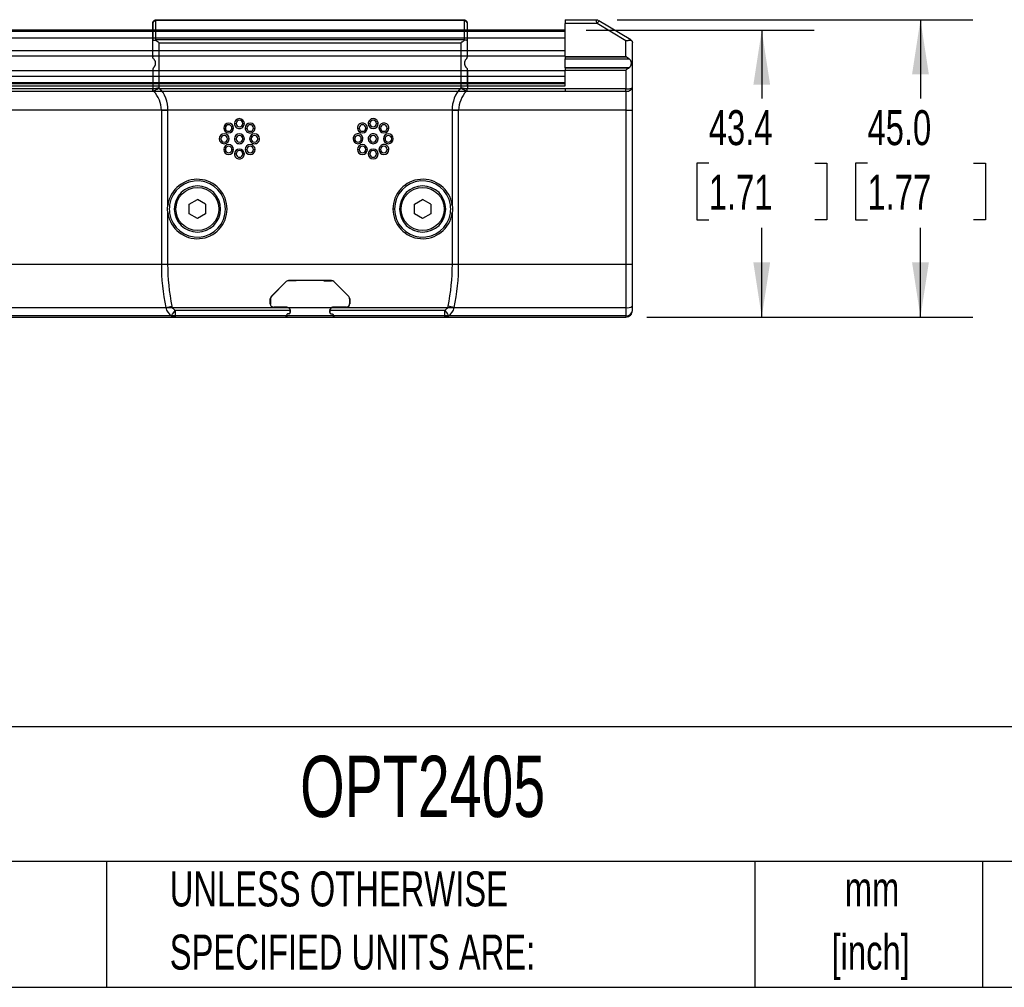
# Model space of a CAD drawing. Header units: millimetres. Extents: x 32 to 1365, y 32 to 1048.
# Tile 5 of 7: x 793 to 1091, y 32 to 325. Entities that reach past the tile are written whole.
import ezdxf

# ---------------------------------------------------------------- set-up
doc = ezdxf.new("R2010")
doc.units = ezdxf.units.MM
doc.header["$LTSCALE"] = 5
doc.layers.add('DIMENSIONS', color=140, linetype='Continuous', lineweight=25)
doc.layers.add('TEXT', color=140, linetype='Continuous', lineweight=25)
doc.styles.add('SLDTEXTSTYLE0', font='TXT', dxfattribs={"width": 0.7})
doc.dimstyles.new('SLDDIMSTYLE1', dxfattribs={"dimtxt": 10.790039, "dimasz": 16.51, "dimexe": 0, "dimexo": 0.0625, "dimgap": 2.69751, "dimtad": 0, "dimtih": 1, "dimtoh": 1, "dimlfac": 0.5, "dimrnd": 1e-09, "dimzin": 4, "dimdsep": 46, "dimtxsty": 'SLDTEXTSTYLE0', "dimsah": 1, "dimcen": 0.09, "dimadec": 0, "dimazin": 1, "dimtfac": 1, "dimtofl": 0, "dimtmove": 0, "dimatfit": 3, "dimfxl": 0, "dimfrac": 2, "dimtolj": 1, "dimtzin": 12, "dimarcsym": 0})
doc.dimstyles.new('SLDDIMSTYLE3', dxfattribs={"dimtxt": 10.790039, "dimasz": 16.51, "dimexe": 0, "dimexo": 0.0625, "dimgap": 2.69751, "dimtad": 0, "dimtih": 1, "dimtoh": 1, "dimlfac": 0.5, "dimrnd": 1e-09, "dimzin": 12, "dimdsep": 46, "dimtxsty": 'SLDTEXTSTYLE0', "dimsah": 1, "dimcen": 0.09, "dimadec": 0, "dimazin": 3, "dimtfac": 1, "dimtofl": 0, "dimtmove": 0, "dimatfit": 3, "dimfxl": 0, "dimfrac": 2, "dimtolj": 1, "dimtzin": 12, "dimarcsym": 0})

# ---------------------------------------------------------------- blocks, each defined once
blk = doc.blocks.new('SW_NOTE_0_1')
at = {"layer": 'TEXT', "color": 0, "char_height": 10.583, "attachment_point": 2, "style": 'SLDTEXTSTYLE0'}
for s, insert in [('mm', (14.22, 13.64)), ('[inch]', (13.8, -5.47))]:
    blk.add_mtext(s, dxfattribs=dict(at, insert=insert))
blk = doc.blocks.new('SW_NOTE_0_2')
at = {"layer": 'TEXT', "color": 0, "char_height": 10.5833, "attachment_point": 1, "style": 'SLDTEXTSTYLE0'}
for s, insert in [('UNLESS OTHERWISE', (0, 13.64)), ('SPECIFIED UNITS ARE:', (0, -5.47))]:
    blk.add_mtext(s, dxfattribs=dict(at, insert=insert))
blk = doc.blocks.new('_D_5')
at = {"layer": 'DIMENSIONS'}
for p, q in [((964.15, 321.43), (1033.14, 321.43)), ((1017.26, 321.43), (1017.26, 300.76)), ((1001.23, 281.19), (997.61, 281.19)), ((997.61, 281.19), (997.61, 264.05)), ((1033.3, 281.19), (1036.92, 281.19)), ((1036.92, 281.19), (1036.92, 264.05)), ((997.61, 264.05), (1001.23, 264.05)), ((1036.92, 264.05), (1033.3, 264.05)), ((1017.26, 234.63), (1017.26, 261.63)), ((982.45, 234.63), (1033.14, 234.63))]:
    blk.add_line(p, q, dxfattribs=at)
for points in [[(1017.26, 321.43), (1014.72, 304.92), (1019.8, 304.92)], [(1017.26, 234.63), (1019.8, 251.14), (1014.72, 251.14)]]:
    blk.add_solid(points, dxfattribs=at)
at = {"layer": 'DIMENSIONS', "char_height": 10.583, "attachment_point": 1, "style": 'SLDTEXTSTYLE0'}
for s, insert in [('43.4', (1001.23, 297.25)), ('1.71', (1001.23, 277.69))]:
    blk.add_mtext(s, dxfattribs=dict(at, insert=insert))
blk = doc.blocks.new('_D_6')
at = {"layer": 'DIMENSIONS'}
for p, q in [((973.46, 324.63), (1081.18, 324.63)), ((1065.31, 324.63), (1065.31, 300.76)), ((1049.28, 281.19), (1045.65, 281.19)), ((1045.65, 281.19), (1045.65, 264.05)), ((1081.34, 281.19), (1084.96, 281.19)), ((1084.96, 281.19), (1084.96, 264.05)), ((1045.65, 264.05), (1049.28, 264.05)), ((1084.96, 264.05), (1081.34, 264.05)), ((1065.31, 234.63), (1065.31, 261.63)), ((982.45, 234.63), (1081.18, 234.63))]:
    blk.add_line(p, q, dxfattribs=at)
for points in [[(1065.31, 324.63), (1062.77, 308.12), (1067.85, 308.12)], [(1065.31, 234.63), (1067.85, 251.14), (1062.77, 251.14)]]:
    blk.add_solid(points, dxfattribs=at)
at = {"layer": 'DIMENSIONS', "char_height": 10.583, "attachment_point": 1, "style": 'SLDTEXTSTYLE0'}
for s, insert in [('45.0', (1049.28, 297.25)), ('1.77', (1049.28, 277.69))]:
    blk.add_mtext(s, dxfattribs=dict(at, insert=insert))

msp = doc.modelspace()

# ---------------------------------------------------------------- linework, layer by layer
for p, q in [((832.878, 318.239), (832.878, 323.432)), ((832.878, 323.432), (832.878, 318.239)), ((833.878, 318.497), (833.878, 324.289)), ((834.078, 324.631), (926.938, 324.631)), ((834.078, 324.489), (926.938, 324.489)), ((927.138, 324.289), (927.138, 318.497)), ((928.138, 318.239), (928.138, 323.432)), ((957.798, 324.631), (957.798, 323.432)), ((957.798, 324.631), (967.11, 324.631)), ((957.798, 313.471), (957.798, 323.432)), ((967.443, 323.432), (957.798, 323.432)), ((976.098, 318.239), (967.443, 323.432)), ((967.958, 324.289), (967.92, 324.227)), ((977.612, 318.497), (967.958, 324.289)), ((957.798, 321.431), (457.798, 321.431)), ((457.798, 321.231), (957.798, 321.231)), ((957.798, 321.031), (457.798, 321.031)), ((957.798, 319.031), (457.798, 319.031)), ((832.878, 313.471), (832.878, 318.239)), ((927.138, 318.497), (833.878, 318.497)), ((834.878, 304.052), (834.878, 317.639)), ((834.878, 317.639), (926.138, 317.639)), ((926.138, 317.639), (926.138, 304.052)), ((928.138, 313.471), (928.138, 318.239)), ((976.098, 313.471), (976.098, 318.239)), ((978.098, 304.052), (978.098, 317.639)), ((457.798, 315.336), (957.798, 315.336)), ((457.798, 313.686), (957.798, 313.686)), ((832.884, 313.365), (832.882, 313.389)), ((832.886, 313.346), (832.884, 313.365)), ((957.798, 313.471), (976.098, 313.471)), ((957.798, 313.436), (976.148, 313.436)), ((957.798, 313.436), (957.798, 313.389)), ((957.798, 313.389), (976.215, 313.389)), ((957.798, 313.389), (957.798, 313.365)), ((957.798, 313.365), (976.249, 313.365)), ((957.798, 313.365), (957.798, 313.346)), ((976.275, 313.346), (957.798, 313.346)), ((976.249, 313.365), (976.215, 313.389)), ((976.275, 313.346), (976.249, 313.365)), ((833.077, 309.99), (833.091, 310.009)), ((833.091, 310.009), (833.122, 310.046)), ((927.925, 312.854), (927.895, 312.817)), ((927.94, 312.873), (927.925, 312.854)), ((927.954, 312.892), (927.94, 312.873)), ((957.798, 312.791), (977.095, 312.791)), ((957.798, 310.072), (957.798, 312.791)), ((977.095, 310.072), (957.798, 310.072)), ((957.798, 310.046), (977.054, 310.046)), ((957.798, 310.046), (957.798, 310.009)), ((976.996, 310.009), (957.798, 310.009)), ((957.798, 310.009), (957.798, 309.99)), ((976.967, 309.99), (976.996, 310.009)), ((976.996, 310.009), (977.054, 310.046)), ((957.798, 309.177), (457.798, 309.177)), ((457.798, 307.527), (957.798, 307.527)), ((832.878, 309.392), (832.878, 303.657)), ((832.878, 309.392), (832.878, 304.631)), ((833.066, 309.975), (833.077, 309.99)), ((928.13, 309.517), (928.133, 309.498)), ((928.133, 309.498), (928.135, 309.474)), ((928.138, 309.392), (928.138, 303.657)), ((928.138, 304.631), (928.138, 309.392)), ((976.967, 309.99), (957.798, 309.99)), ((957.798, 309.99), (957.798, 309.975)), ((976.944, 309.975), (957.798, 309.975)), ((957.798, 304.631), (957.798, 309.392)), ((957.798, 309.392), (976.098, 309.392)), ((976.098, 309.392), (976.098, 303.657)), ((976.944, 309.975), (976.967, 309.99)), ((457.798, 305.631), (957.798, 305.631)), ((957.798, 305.231), (457.798, 305.231)), ((457.798, 304.631), (957.798, 304.631)), ((957.798, 303.655), (457.798, 303.655)), ((457.798, 302.954), (957.798, 302.954)), ((976.098, 303.657), (957.798, 303.655)), ((957.798, 302.954), (976.098, 302.952)), ((976.098, 302.952), (976.098, 297.231)), ((976.098, 297.231), (415.798, 297.231)), ((835.508, 297.231), (837.508, 297.231)), ((835.508, 297.231), (835.508, 250.631)), ((837.508, 268.669), (837.508, 297.231)), ((923.508, 297.231), (923.508, 268.669)), ((923.508, 297.231), (925.508, 297.231)), ((925.508, 250.631), (925.508, 297.231)), ((976.098, 297.231), (978.098, 297.231)), ((976.098, 297.231), (976.098, 250.631)), ((978.098, 268.669), (978.098, 297.231)), ((857.628, 293.191), (858.128, 293.191)), ((860.128, 293.191), (860.628, 293.191)), ((898.128, 293.191), (898.628, 293.191)), ((900.628, 293.191), (901.128, 293.191)), ((854.376, 291.844), (854.876, 291.844)), ((856.876, 291.844), (857.376, 291.844)), ((860.881, 291.844), (861.381, 291.844)), ((863.381, 291.844), (863.881, 291.844)), ((894.876, 291.844), (895.376, 291.844)), ((897.376, 291.844), (897.876, 291.844)), ((901.381, 291.844), (901.881, 291.844)), ((903.881, 291.844), (904.381, 291.844)), ((853.028, 288.591), (853.528, 288.591)), ((855.528, 288.591), (856.028, 288.591)), ((857.628, 288.591), (858.128, 288.591)), ((860.128, 288.591), (860.628, 288.591)), ((862.228, 288.591), (862.728, 288.591)), ((864.728, 288.591), (865.228, 288.591)), ((893.528, 288.591), (894.028, 288.591)), ((896.028, 288.591), (896.528, 288.591)), ((898.128, 288.591), (898.628, 288.591)), ((900.628, 288.591), (901.128, 288.591)), ((902.728, 288.591), (903.228, 288.591)), ((905.228, 288.591), (905.728, 288.591)), ((854.376, 285.339), (854.876, 285.339)), ((856.876, 285.339), (857.376, 285.339)), ((857.628, 283.991), (858.128, 283.991)), ((860.128, 283.991), (860.628, 283.991)), ((860.881, 285.339), (861.381, 285.339)), ((863.381, 285.339), (863.881, 285.339)), ((894.876, 285.339), (895.376, 285.339)), ((897.376, 285.339), (897.876, 285.339)), ((898.128, 283.991), (898.628, 283.991)), ((900.628, 283.991), (901.128, 283.991)), ((901.381, 285.339), (901.881, 285.339)), ((903.881, 285.339), (904.381, 285.339)), ((837.508, 268.669), (838.003, 268.595)), ((843.914, 268.771), (846.408, 270.211)), ((843.914, 265.891), (843.914, 268.771)), ((848.902, 268.771), (846.408, 270.211)), ((848.902, 268.771), (848.902, 265.891)), ((912.114, 268.771), (914.608, 270.211)), ((912.114, 265.891), (912.114, 268.771)), ((917.102, 268.771), (914.608, 270.211)), ((917.102, 268.771), (917.102, 265.891)), ((923.014, 268.595), (923.508, 268.669)), ((978.098, 267.331), (978.098, 268.463)), ((838.003, 266.068), (837.508, 265.994)), ((837.508, 250.631), (837.508, 265.994)), ((839.908, 267.331), (839.408, 267.331)), ((846.408, 264.451), (843.914, 265.891)), ((848.902, 265.891), (846.408, 264.451)), ((853.408, 267.331), (852.908, 267.331)), ((906.108, 267.331), (905.608, 267.331)), ((908.108, 267.331), (907.608, 267.331)), ((914.608, 264.451), (912.114, 265.891)), ((917.102, 265.891), (914.608, 264.451)), ((921.608, 267.331), (921.108, 267.331)), ((923.508, 265.994), (923.014, 266.068)), ((923.508, 265.994), (923.508, 250.631)), ((978.098, 266.2), (978.098, 267.331)), ((978.098, 250.631), (978.098, 265.994)), ((415.798, 250.631), (976.098, 250.631)), ((835.508, 250.631), (837.508, 250.631)), ((923.508, 250.631), (925.508, 250.631)), ((976.098, 250.631), (976.098, 237.494)), ((976.098, 250.631), (978.098, 250.631)), ((873.328, 245.36), (868.779, 240.812)), ((868.801, 240.803), (873.337, 245.339)), ((886.982, 245.653), (874.035, 245.653)), ((876.308, 245.631), (874.044, 245.631)), ((876.33, 245.653), (876.308, 245.631)), ((884.686, 245.653), (884.708, 245.631)), ((884.708, 245.631), (886.973, 245.631)), ((887.68, 245.339), (892.215, 240.803)), ((892.237, 240.812), (887.689, 245.36)), ((868.486, 238.61), (868.486, 240.105)), ((868.508, 240.096), (868.508, 238.631)), ((892.508, 240.096), (892.508, 238.631)), ((892.53, 240.105), (892.53, 238.61)), ((415.798, 237.494), (976.098, 237.494)), ((836.85, 237.494), (838.808, 237.898)), ((874.489, 236.631), (839.668, 236.631)), ((839.668, 236.631), (839.668, 234.631)), ((869.486, 237.61), (873.486, 237.61)), ((873.508, 237.631), (869.508, 237.631)), ((873.852, 235.627), (873.908, 235.631)), ((874.108, 235.631), (873.908, 235.631)), ((874.508, 236.631), (874.508, 236.031)), ((886.508, 236.631), (886.508, 236.031)), ((921.348, 236.631), (886.527, 236.631)), ((886.908, 235.631), (887.108, 235.631)), ((891.508, 237.631), (887.508, 237.631)), ((887.53, 237.61), (891.53, 237.61)), ((921.348, 234.631), (921.348, 236.631)), ((924.167, 237.494), (922.208, 237.898)), ((976.098, 237.494), (976.098, 234.961)), ((976.098, 234.961), (415.798, 234.961)), ((415.798, 234.631), (976.098, 234.631)), ((839.668, 234.631), (873.108, 234.631)), ((873.508, 235.231), (873.508, 235.031)), ((887.508, 235.231), (887.508, 235.031)), ((887.908, 234.631), (921.348, 234.631)), ((976.098, 234.961), (976.098, 234.631))]:
    msp.add_line(p, q)
for centre, radius, start, end in [((827.349, 297.231), 8.159, 360, 44.5196), ((933.667, 297.231), 8.159, 135.4804, 180), ((855.876, 291.844), 1, 0, 180), ((859.128, 293.191), 1, 0, 180), ((859.128, 293.191), 1, 180, 0), ((862.381, 291.844), 1, 0, 180), ((896.376, 291.844), 1, 0, 180), ((899.628, 293.191), 1, 0, 180), ((899.628, 293.191), 1, 180, 0), ((902.881, 291.844), 1, 0, 180), ((854.528, 288.591), 1, 0, 180), ((855.876, 291.844), 1, 180, 0), ((859.128, 288.591), 1, 0, 180), ((862.381, 291.844), 1, 180, 0), ((863.728, 288.591), 1, 0, 180), ((895.028, 288.591), 1, 0, 180), ((896.376, 291.844), 1, 180, 0), ((899.628, 288.591), 1, 0, 180), ((902.881, 291.844), 1, 180, 0), ((904.228, 288.591), 1, 0, 180), ((854.528, 288.591), 1, 180, 0), ((855.876, 285.339), 1, 0, 180), ((859.128, 288.591), 1, 180, 0), ((862.381, 285.339), 1, 0, 180), ((863.728, 288.591), 1, 180, 0), ((895.028, 288.591), 1, 180, 0), ((896.376, 285.339), 1, 0, 180), ((899.628, 288.591), 1, 180, 0), ((902.881, 285.339), 1, 0, 180), ((904.228, 288.591), 1, 180, 0), ((855.876, 285.339), 1, 180, 0), ((859.128, 283.991), 1, 0, 180), ((859.128, 283.991), 1, 180, 0), ((862.381, 285.339), 1, 180, 0), ((896.376, 285.339), 1, 180, 0), ((899.628, 283.991), 1, 0, 180), ((899.628, 283.991), 1, 180, 0), ((902.881, 285.339), 1, 180, 0), ((846.408, 267.331), 8.5, 188.54908, 171.45092), ((846.408, 267.331), 7, 0, 180), ((914.608, 267.331), 8.5, 8.54908, 180), ((914.608, 267.331), 7, 0, 180), ((846.408, 267.331), 7, 180, 0), ((914.608, 267.331), 8.5, 180, 351.45092), ((914.608, 267.331), 7, 180, 0), ((900.508, 250.631), 65, 180, 191.66069), ((860.508, 250.631), 65, 348.33931, 0), ((874.035, 244.653), 1, 89.99994, 135.00006), ((874.044, 244.631), 1, 90, 135), ((886.973, 244.631), 1, 45, 90), ((886.982, 244.653), 1, 44.99994, 90.00006), ((869.486, 240.105), 1, 134.99994, 180), ((869.508, 240.096), 1, 135, 180), ((891.508, 238.631), 1, 270, 0), ((891.53, 238.61), 1, 269.99925, 0.00075), ((891.508, 240.096), 1, 360, 45), ((891.53, 240.105), 1, 359.99994, 45.00006), ((840.767, 238.302), 4, 191.66069, 236.66609), ((887.508, 236.631), 1, 90, 180), ((887.53, 236.61), 1, 89.99927, 146.45234), ((920.249, 238.302), 4, 303.33391, 348.33931), ((976.577, 240.271), 2.818, 260.20196, 302.65089), ((976.098, 236.631), 2, 270, 0), ((839.668, 236.631), 2, 236.66609, 270), ((921.348, 236.631), 2, 270, 303.33391)]:
    msp.add_arc(centre, radius, start, end)
for points, knots in [([(832.878, 323.432), (832.88, 323.482), (832.884, 323.579), (832.911, 323.718), (832.949, 323.844), (832.997, 323.957), (833.052, 324.056), (833.11, 324.142), (833.169, 324.216), (833.283, 324.339), (833.476, 324.485), (833.77, 324.609), (833.977, 324.624), (834.078, 324.631)], [0, 0, 0, 0, 0.0814671, 0.1577432, 0.2288298, 0.2947293, 0.3554449, 0.4109811, 0.461344, 0.5065424, 0.6781913, 0.842449, 1, 1, 1, 1]), ([(833.878, 324.289), (833.616, 324.289), (833.356, 324.197), (832.986, 323.879), (832.878, 323.656), (832.878, 323.432)], [0, 0, 0, 0, 0.5, 0.5, 1, 1, 1, 1]), ([(833.878, 324.289), (833.878, 324.342), (833.9, 324.393), (833.974, 324.467), (834.026, 324.489), (834.078, 324.489)], [0, 0, 0, 0, 0.5, 0.5, 1, 1, 1, 1]), ([(926.939, 324.631), (926.988, 324.63), (927.089, 324.626), (927.24, 324.596), (927.388, 324.548), (927.531, 324.479), (927.666, 324.39), (927.811, 324.264), (927.963, 324.075), (928.106, 323.79), (928.127, 323.559), (928.138, 323.432)], [0, 0, 0, 0, 0.0781529, 0.1579015, 0.23934, 0.3225569, 0.4076352, 0.4946523, 0.6264551, 0.7949136, 1, 1, 1, 1]), ([(926.939, 324.489), (926.991, 324.489), (927.043, 324.467), (927.117, 324.393), (927.138, 324.342), (927.138, 324.289)], [0, 0, 0, 0, 0.5, 0.5, 1, 1, 1, 1]), ([(928.138, 323.432), (928.138, 323.656), (928.031, 323.879), (927.66, 324.197), (927.4, 324.289), (927.138, 324.289)], [0, 0, 0, 0, 0.5, 0.5, 1, 1, 1, 1]), ([(967.443, 323.432), (967.429, 323.482), (967.403, 323.579), (967.365, 323.718), (967.33, 323.844), (967.299, 323.957), (967.271, 324.056), (967.247, 324.142), (967.226, 324.216), (967.191, 324.339), (967.151, 324.485), (967.117, 324.609), (967.113, 324.624), (967.11, 324.631)], [0, 0, 0, 0, 0.0814671, 0.1577432, 0.2288298, 0.2947293, 0.3554449, 0.4109811, 0.461344, 0.5065424, 0.6781913, 0.842449, 1, 1, 1, 1]), ([(967.92, 324.227), (967.92, 324.226), (967.907, 324.204), (967.811, 324.045), (967.647, 323.771), (967.511, 323.545), (967.443, 323.432)], [0, 0, 0, 0, 0.0135932, 0.3423955, 0.6711977, 1, 1, 1, 1]), ([(967.926, 324.226), (967.868, 324.27), (967.757, 324.357), (967.62, 324.462), (967.543, 324.522), (967.51, 324.547), (967.507, 324.549), (967.505, 324.55)], [0, 0, 0, 0, 0.2805692, 0.5411952, 0.7781923, 0.8902272, 1, 1, 1, 1]), ([(832.878, 318.239), (832.88, 318.254), (832.884, 318.283), (832.911, 318.323), (832.95, 318.357), (832.996, 318.384), (833.047, 318.406), (833.132, 318.433), (833.272, 318.457), (833.486, 318.458), (833.65, 318.426), (833.729, 318.41)], [0, 0, 0, 0, 0.1055092, 0.2021929, 0.2900523, 0.3690898, 0.4393095, 0.5007174, 0.6775384, 0.843849, 1, 1, 1, 1]), ([(833.729, 318.41), (833.769, 318.387), (833.852, 318.338), (833.986, 318.253), (834.133, 318.157), (834.315, 318.034), (834.565, 317.861), (834.763, 317.721), (834.878, 317.639)], [0, 0, 0, 0, 0.11050267, 0.23050626, 0.36008854, 0.49931116, 0.7065266, 1, 1, 1, 1]), ([(926.138, 317.639), (926.2, 317.683), (926.316, 317.765), (926.476, 317.878), (926.611, 317.971), (926.795, 318.098), (927.022, 318.251), (927.204, 318.36), (927.288, 318.41)], [0, 0, 0, 0, 0.1576244, 0.2936686, 0.4081329, 0.5010202, 0.7696282, 1, 1, 1, 1]), ([(928.138, 318.239), (928.136, 318.254), (928.133, 318.28), (928.111, 318.315), (928.075, 318.351), (928.016, 318.389), (927.903, 318.431), (927.741, 318.457), (927.525, 318.457), (927.364, 318.425), (927.288, 318.41)], [0, 0, 0, 0, 0.1042939, 0.1876409, 0.2500367, 0.3827121, 0.5006615, 0.683075, 0.848885, 1, 1, 1, 1]), ([(976.098, 318.239), (976.164, 318.254), (976.292, 318.283), (976.473, 318.323), (976.635, 318.357), (976.779, 318.384), (976.904, 318.406), (977.082, 318.433), (977.303, 318.457), (977.547, 318.458), (977.673, 318.426), (977.734, 318.41)], [0, 0, 0, 0, 0.1055092, 0.2021929, 0.2900523, 0.3690898, 0.4393095, 0.5007174, 0.6775384, 0.843849, 1, 1, 1, 1]), ([(977.734, 318.41), (977.761, 318.387), (977.817, 318.338), (977.889, 318.253), (977.956, 318.157), (978.02, 318.034), (978.082, 317.861), (978.092, 317.721), (978.098, 317.639)], [0, 0, 0, 0, 0.11050267, 0.23050626, 0.36008854, 0.49931116, 0.7065266, 1, 1, 1, 1]), ([(832.882, 313.389), (832.881, 313.399), (832.88, 313.417), (832.879, 313.43), (832.879, 313.436)], [0, 0, 0, 0, 0.5218693, 1, 1, 1, 1]), ([(832.972, 313.049), (832.952, 313.096), (832.911, 313.193), (832.895, 313.294), (832.886, 313.346)], [0, 0, 0, 0, 0.4812699, 1, 1, 1, 1]), ([(833.145, 312.791), (833.112, 312.83), (833.043, 312.911), (832.997, 313.001), (832.972, 313.049)], [0, 0, 0, 0, 0.4749616, 1, 1, 1, 1]), ([(927.954, 312.892), (927.981, 312.934), (928.038, 313.022), (928.073, 313.117), (928.091, 313.167)], [0, 0, 0, 0, 0.4697833, 1, 1, 1, 1]), ([(928.091, 313.167), (928.091, 313.169), (928.104, 313.21), (928.13, 313.311), (928.135, 313.411), (928.138, 313.471)], [0, 0, 0, 0, 0.0213487, 0.4129587, 1, 1, 1, 1]), ([(957.798, 313.346), (957.798, 313.242), (957.798, 313.143), (957.798, 313.049), (957.798, 312.953), (957.798, 312.867), (957.798, 312.791)], [0, 0, 0, 0, 0.5, 0.5, 0.5, 1, 1, 1, 1]), ([(976.215, 313.389), (976.204, 313.399), (976.184, 313.417), (976.159, 313.43), (976.148, 313.436)], [0, 0, 0, 0, 0.5218693, 1, 1, 1, 1]), ([(976.705, 313.049), (976.636, 313.096), (976.494, 313.193), (976.35, 313.294), (976.275, 313.346)], [0, 0, 0, 0, 0.4812699, 1, 1, 1, 1]), ([(977.095, 312.791), (977.034, 312.83), (976.906, 312.911), (976.774, 313.001), (976.705, 313.049)], [0, 0, 0, 0, 0.4749616, 1, 1, 1, 1]), ([(833.145, 312.791), (833.171, 312.763), (833.221, 312.706), (833.301, 312.604), (833.377, 312.49), (833.45, 312.364), (833.549, 312.157), (833.651, 311.848), (833.685, 311.501), (833.671, 311.224), (833.638, 311.019), (833.586, 310.821), (833.508, 310.614), (833.403, 310.409), (833.272, 310.216), (833.188, 310.12), (833.145, 310.072)], [0, 0, 0, 0, 0.0515311, 0.1017647, 0.1512888, 0.2007172, 0.2506672, 0.3744135, 0.499894, 0.5622215, 0.625079, 0.6881897, 0.7502401, 0.8328494, 0.9151693, 1, 1, 1, 1]), ([(927.338, 311.431), (927.34, 311.488), (927.342, 311.601), (927.364, 311.767), (927.398, 311.927), (927.444, 312.081), (927.514, 312.26), (927.613, 312.454), (927.744, 312.647), (927.829, 312.743), (927.872, 312.791)], [0, 0, 0, 0, 0.1027657, 0.2030816, 0.302071, 0.4009025, 0.5007501, 0.6658811, 0.8304321, 1, 1, 1, 1]), ([(927.872, 310.072), (927.846, 310.1), (927.795, 310.156), (927.716, 310.259), (927.639, 310.373), (927.566, 310.499), (927.468, 310.705), (927.363, 311.015), (927.346, 311.292), (927.338, 311.431)], [0, 0, 0, 0, 0.10309, 0.2035835, 0.302657, 0.4015385, 0.501463, 0.7484152, 1, 1, 1, 1]), ([(927.872, 310.072), (927.904, 310.033), (927.974, 309.952), (928.02, 309.862), (928.044, 309.814)], [0, 0, 0, 0, 0.4749561, 1, 1, 1, 1]), ([(977.095, 312.791), (977.138, 312.763), (977.221, 312.706), (977.329, 312.604), (977.421, 312.49), (977.499, 312.364), (977.594, 312.157), (977.677, 311.848), (977.703, 311.501), (977.692, 311.224), (977.667, 311.019), (977.625, 310.821), (977.557, 310.614), (977.452, 310.409), (977.299, 310.216), (977.164, 310.12), (977.095, 310.072)], [0, 0, 0, 0, 0.0515311, 0.1017647, 0.1512888, 0.2007172, 0.2506672, 0.3744135, 0.499894, 0.5622215, 0.625079, 0.6881897, 0.7502401, 0.8328494, 0.9151693, 1, 1, 1, 1]), ([(832.927, 309.699), (832.926, 309.696), (832.913, 309.656), (832.887, 309.554), (832.881, 309.453), (832.878, 309.392)], [0, 0, 0, 0, 0.02177046, 0.40663031, 1, 1, 1, 1]), ([(833.066, 309.975), (833.039, 309.933), (832.98, 309.845), (832.945, 309.749), (832.927, 309.699)], [0, 0, 0, 0, 0.4692644, 1, 1, 1, 1]), ([(928.044, 309.814), (928.064, 309.767), (928.105, 309.67), (928.122, 309.569), (928.13, 309.517)], [0, 0, 0, 0, 0.481267, 1, 1, 1, 1]), ([(928.135, 309.474), (928.135, 309.464), (928.137, 309.446), (928.137, 309.433), (928.138, 309.427)], [0, 0, 0, 0, 0.5218795, 1, 1, 1, 1]), ([(957.798, 309.975), (957.798, 309.89), (957.798, 309.797), (957.798, 309.698), (957.798, 309.598), (957.798, 309.495), (957.798, 309.392)], [0, 0, 0, 0, 0.5, 0.5, 0.5, 1, 1, 1, 1]), ([(976.535, 309.699), (976.532, 309.696), (976.473, 309.656), (976.328, 309.554), (976.184, 309.453), (976.098, 309.392)], [0, 0, 0, 0, 0.02177046, 0.40663031, 1, 1, 1, 1]), ([(976.944, 309.975), (976.88, 309.933), (976.746, 309.845), (976.608, 309.749), (976.535, 309.699)], [0, 0, 0, 0, 0.4692644, 1, 1, 1, 1]), ([(832.878, 303.657), (832.88, 303.658), (832.884, 303.659), (832.913, 303.666), (832.959, 303.676), (833.025, 303.69), (833.109, 303.706), (833.212, 303.727), (833.332, 303.75), (833.505, 303.785), (833.76, 303.835), (834.079, 303.898), (834.458, 303.972), (834.718, 304.022), (834.878, 304.052)], [0, 0, 0, 0, 0.0606326, 0.1217722, 0.1834369, 0.2456448, 0.3084133, 0.3717593, 0.4356993, 0.5002493, 0.6176177, 0.7498166, 0.8459784, 1, 1, 1, 1]), ([(833.167, 302.952), (833.167, 302.952), (833.215, 302.985), (833.393, 303.105), (833.524, 303.192), (834.001, 303.505), (834.438, 303.783), (834.878, 304.052)], [0, 0, 0, 0, 0.25, 0.25, 0.5, 0.5, 1, 1, 1, 1]), ([(926.138, 304.052), (926.21, 304.038), (926.342, 304.013), (926.525, 303.978), (926.677, 303.949), (926.798, 303.925), (926.997, 303.886), (927.257, 303.835), (927.563, 303.774), (927.813, 303.725), (927.999, 303.688), (928.117, 303.664), (928.131, 303.659), (928.138, 303.657)], [0, 0, 0, 0, 0.06870298, 0.12811989, 0.17824781, 0.21908437, 0.25062774, 0.38282827, 0.50025444, 0.62860012, 0.75458247, 0.87833535, 1, 1, 1, 1]), ([(926.138, 304.052), (926.579, 303.783), (927.015, 303.505), (927.492, 303.192), (927.623, 303.105), (927.802, 302.985), (927.85, 302.952), (927.85, 302.952)], [0, 0, 0, 0, 0.5, 0.5, 0.75, 0.75, 1, 1, 1, 1]), ([(976.098, 303.657), (976.162, 303.658), (976.29, 303.659), (976.482, 303.666), (976.672, 303.676), (976.858, 303.69), (977.037, 303.706), (977.209, 303.727), (977.371, 303.75), (977.561, 303.785), (977.771, 303.835), (977.942, 303.898), (978.069, 303.972), (978.087, 304.022), (978.098, 304.052)], [0, 0, 0, 0, 0.0606326, 0.1217722, 0.1834369, 0.2456448, 0.3084133, 0.3717593, 0.4356993, 0.5002493, 0.6176177, 0.7498166, 0.8459784, 1, 1, 1, 1]), ([(976.098, 302.952), (976.369, 302.952), (976.641, 302.985), (977.133, 303.105), (977.356, 303.192), (977.897, 303.505), (978.098, 303.783), (978.098, 304.052)], [0, 0, 0, 0, 0.25, 0.25, 0.5, 0.5, 1, 1, 1, 1]), ([(833.167, 302.952), (833.166, 302.953), (833.166, 302.953), (833.165, 302.954), (832.983, 303.139), (832.878, 303.394), (832.878, 303.655), (832.878, 303.656), (832.878, 303.656), (832.878, 303.657)], [-0.0023294, -0.0023294, -0.0023294, -0.0023294, 0, 0, 0, 1, 1, 1, 1.00249, 1.00249, 1.00249, 1.00249]), ([(927.85, 302.952), (927.939, 303.043), (928.013, 303.154), (928.113, 303.398), (928.138, 303.53), (928.138, 303.657)], [0, 0, 0, 0, 0.5, 0.5, 1, 1, 1, 1]), ([(976.098, 302.952), (976.098, 302.953), (976.098, 302.953), (976.098, 302.954), (976.098, 303.139), (976.098, 303.394), (976.098, 303.655), (976.098, 303.656), (976.098, 303.656), (976.098, 303.657)], [-0.0023294, -0.0023294, -0.0023294, -0.0023294, 0, 0, 0, 1, 1, 1, 1.00249, 1.00249, 1.00249, 1.00249]), ([(857.376, 291.844), (857.376, 292.672), (856.703, 293.344), (855.048, 293.344), (854.376, 292.672), (854.376, 291.844)], [0, 0, 0, 0, 0.5, 0.5, 1, 1, 1, 1]), ([(860.628, 293.191), (860.628, 294.019), (859.956, 294.691), (858.3, 294.691), (857.628, 294.019), (857.628, 293.191)], [0, 0, 0, 0, 0.5, 0.5, 1, 1, 1, 1]), ([(857.628, 293.191), (857.628, 292.794), (857.786, 292.412), (858.349, 291.85), (858.73, 291.691), (859.526, 291.691), (859.908, 291.85), (860.47, 292.412), (860.628, 292.794), (860.628, 293.191)], [0, 0, 0, 0, 0.25, 0.25, 0.5, 0.5, 0.75, 0.75, 1, 1, 1, 1]), ([(863.881, 291.844), (863.881, 292.672), (863.209, 293.344), (861.553, 293.344), (860.881, 292.672), (860.881, 291.844)], [0, 0, 0, 0, 0.5, 0.5, 1, 1, 1, 1]), ([(897.876, 291.844), (897.876, 292.242), (897.718, 292.624), (897.155, 293.186), (896.773, 293.344), (895.978, 293.344), (895.596, 293.186), (895.034, 292.624), (894.876, 292.242), (894.876, 291.844)], [0, 0, 0, 0, 0.25, 0.25, 0.5, 0.5, 0.75, 0.75, 1, 1, 1, 1]), ([(901.128, 293.191), (901.128, 293.589), (900.97, 293.971), (900.408, 294.533), (900.026, 294.691), (899.23, 294.691), (898.849, 294.533), (898.286, 293.971), (898.128, 293.589), (898.128, 293.191)], [0, 0, 0, 0, 0.25, 0.25, 0.5, 0.5, 0.75, 0.75, 1, 1, 1, 1]), ([(898.128, 293.191), (898.128, 292.364), (898.8, 291.691), (900.456, 291.691), (901.128, 292.364), (901.128, 293.191)], [0, 0, 0, 0, 0.5, 0.5, 1, 1, 1, 1]), ([(904.381, 291.844), (904.381, 292.242), (904.223, 292.624), (903.66, 293.186), (903.279, 293.344), (902.483, 293.344), (902.102, 293.186), (901.539, 292.624), (901.381, 292.242), (901.381, 291.844)], [0, 0, 0, 0, 0.25, 0.25, 0.5, 0.5, 0.75, 0.75, 1, 1, 1, 1]), ([(856.028, 288.591), (856.028, 289.419), (855.356, 290.091), (853.7, 290.091), (853.028, 289.419), (853.028, 288.591)], [0, 0, 0, 0, 0.5, 0.5, 1, 1, 1, 1]), ([(854.376, 291.844), (854.376, 291.016), (855.048, 290.344), (856.703, 290.344), (857.376, 291.016), (857.376, 291.844)], [0, 0, 0, 0, 0.5, 0.5, 1, 1, 1, 1]), ([(860.628, 288.591), (860.628, 289.419), (859.956, 290.091), (858.3, 290.091), (857.628, 289.419), (857.628, 288.591)], [0, 0, 0, 0, 0.5, 0.5, 1, 1, 1, 1]), ([(860.881, 291.844), (860.881, 291.446), (861.039, 291.065), (861.602, 290.502), (861.983, 290.344), (862.779, 290.344), (863.16, 290.502), (863.723, 291.065), (863.881, 291.446), (863.881, 291.844)], [0, 0, 0, 0, 0.25, 0.25, 0.5, 0.5, 0.75, 0.75, 1, 1, 1, 1]), ([(865.228, 288.591), (865.228, 289.419), (864.556, 290.091), (862.9, 290.091), (862.228, 289.419), (862.228, 288.591)], [0, 0, 0, 0, 0.5, 0.5, 1, 1, 1, 1]), ([(896.528, 288.591), (896.528, 288.989), (896.37, 289.371), (895.808, 289.933), (895.426, 290.091), (894.63, 290.091), (894.249, 289.933), (893.686, 289.371), (893.528, 288.989), (893.528, 288.591)], [0, 0, 0, 0, 0.25, 0.25, 0.5, 0.5, 0.75, 0.75, 1, 1, 1, 1]), ([(894.876, 291.844), (894.876, 291.016), (895.548, 290.344), (897.203, 290.344), (897.876, 291.016), (897.876, 291.844)], [0, 0, 0, 0, 0.5, 0.5, 1, 1, 1, 1]), ([(901.128, 288.591), (901.128, 288.989), (900.97, 289.371), (900.408, 289.933), (900.026, 290.091), (899.23, 290.091), (898.849, 289.933), (898.286, 289.371), (898.128, 288.989), (898.128, 288.591)], [0, 0, 0, 0, 0.25, 0.25, 0.5, 0.5, 0.75, 0.75, 1, 1, 1, 1]), ([(901.381, 291.844), (901.381, 291.016), (902.053, 290.344), (903.709, 290.344), (904.381, 291.016), (904.381, 291.844)], [0, 0, 0, 0, 0.5, 0.5, 1, 1, 1, 1]), ([(905.728, 288.591), (905.728, 289.419), (905.056, 290.091), (903.4, 290.091), (902.728, 289.419), (902.728, 288.591)], [0, 0, 0, 0, 0.5, 0.5, 1, 1, 1, 1]), ([(853.028, 288.591), (853.028, 287.764), (853.7, 287.091), (855.356, 287.091), (856.028, 287.764), (856.028, 288.591)], [0, 0, 0, 0, 0.5, 0.5, 1, 1, 1, 1]), ([(857.376, 285.339), (857.376, 286.167), (856.703, 286.839), (855.048, 286.839), (854.376, 286.167), (854.376, 285.339)], [0, 0, 0, 0, 0.5, 0.5, 1, 1, 1, 1]), ([(857.628, 288.591), (857.628, 288.194), (857.786, 287.812), (858.349, 287.25), (858.73, 287.091), (859.526, 287.091), (859.908, 287.25), (860.47, 287.812), (860.628, 288.194), (860.628, 288.591)], [0, 0, 0, 0, 0.25, 0.25, 0.5, 0.5, 0.75, 0.75, 1, 1, 1, 1]), ([(863.881, 285.339), (863.881, 286.167), (863.209, 286.839), (861.553, 286.839), (860.881, 286.167), (860.881, 285.339)], [0, 0, 0, 0, 0.5, 0.5, 1, 1, 1, 1]), ([(862.228, 288.591), (862.228, 288.194), (862.386, 287.812), (862.949, 287.25), (863.33, 287.091), (864.126, 287.091), (864.508, 287.25), (865.07, 287.812), (865.228, 288.194), (865.228, 288.591)], [0, 0, 0, 0, 0.25, 0.25, 0.5, 0.5, 0.75, 0.75, 1, 1, 1, 1]), ([(893.528, 288.591), (893.528, 287.764), (894.2, 287.091), (895.856, 287.091), (896.528, 287.764), (896.528, 288.591)], [0, 0, 0, 0, 0.5, 0.5, 1, 1, 1, 1]), ([(897.876, 285.339), (897.876, 286.167), (897.203, 286.839), (895.548, 286.839), (894.876, 286.167), (894.876, 285.339)], [0, 0, 0, 0, 0.5, 0.5, 1, 1, 1, 1]), ([(898.128, 288.591), (898.128, 287.764), (898.8, 287.091), (900.456, 287.091), (901.128, 287.764), (901.128, 288.591)], [0, 0, 0, 0, 0.5, 0.5, 1, 1, 1, 1]), ([(904.381, 285.339), (904.381, 285.737), (904.223, 286.118), (903.66, 286.681), (903.279, 286.839), (902.483, 286.839), (902.102, 286.681), (901.539, 286.118), (901.381, 285.737), (901.381, 285.339)], [0, 0, 0, 0, 0.25, 0.25, 0.5, 0.5, 0.75, 0.75, 1, 1, 1, 1]), ([(902.728, 288.591), (902.728, 287.764), (903.4, 287.091), (905.056, 287.091), (905.728, 287.764), (905.728, 288.591)], [0, 0, 0, 0, 0.5, 0.5, 1, 1, 1, 1]), ([(854.376, 285.339), (854.376, 284.511), (855.048, 283.839), (856.703, 283.839), (857.376, 284.511), (857.376, 285.339)], [0, 0, 0, 0, 0.5, 0.5, 1, 1, 1, 1]), ([(860.628, 283.991), (860.628, 284.819), (859.956, 285.491), (858.3, 285.491), (857.628, 284.819), (857.628, 283.991)], [0, 0, 0, 0, 0.5, 0.5, 1, 1, 1, 1]), ([(857.628, 283.991), (857.628, 283.594), (857.786, 283.212), (858.349, 282.65), (858.73, 282.491), (859.526, 282.491), (859.908, 282.65), (860.47, 283.212), (860.628, 283.594), (860.628, 283.991)], [0, 0, 0, 0, 0.25, 0.25, 0.5, 0.5, 0.75, 0.75, 1, 1, 1, 1]), ([(860.881, 285.339), (860.881, 284.511), (861.553, 283.839), (863.209, 283.839), (863.881, 284.511), (863.881, 285.339)], [0, 0, 0, 0, 0.5, 0.5, 1, 1, 1, 1]), ([(894.876, 285.339), (894.876, 284.511), (895.548, 283.839), (897.203, 283.839), (897.876, 284.511), (897.876, 285.339)], [0, 0, 0, 0, 0.5, 0.5, 1, 1, 1, 1]), ([(901.128, 283.991), (901.128, 284.819), (900.456, 285.491), (898.8, 285.491), (898.128, 284.819), (898.128, 283.991)], [0, 0, 0, 0, 0.5, 0.5, 1, 1, 1, 1]), ([(898.128, 283.991), (898.128, 283.164), (898.8, 282.491), (900.456, 282.491), (901.128, 283.164), (901.128, 283.991)], [0, 0, 0, 0, 0.5, 0.5, 1, 1, 1, 1]), ([(901.381, 285.339), (901.381, 284.511), (902.053, 283.839), (903.709, 283.839), (904.381, 284.511), (904.381, 285.339)], [0, 0, 0, 0, 0.5, 0.5, 1, 1, 1, 1]), ([(837.508, 265.994), (837.846, 263.748), (839.02, 261.713), (842.57, 258.88), (844.815, 258.187), (849.344, 258.526), (851.46, 259.545), (854.55, 262.874), (855.408, 265.061), (855.408, 269.602), (854.55, 271.789), (851.46, 275.118), (849.344, 276.137), (844.815, 276.476), (842.57, 275.783), (839.02, 272.95), (837.846, 270.915), (837.508, 268.669)], [0, 0, 0, 0, 0.125, 0.125, 0.25, 0.25, 0.375, 0.375, 0.5, 0.5, 0.625, 0.625, 0.75, 0.75, 0.875, 0.875, 1, 1, 1, 1]), ([(923.508, 268.669), (923.171, 270.915), (921.997, 272.95), (918.447, 275.783), (916.202, 276.476), (911.673, 276.137), (909.556, 275.118), (906.467, 271.789), (905.608, 269.602), (905.608, 267.331)], [0, 0, 0, 0, 0.25, 0.25, 0.5, 0.5, 0.75, 0.75, 1, 1, 1, 1]), ([(839.908, 267.331), (839.908, 270.919), (842.821, 273.831), (849.996, 273.831), (852.908, 270.919), (852.908, 267.331)], [0, 0, 0, 0, 0.5, 0.5, 1, 1, 1, 1]), ([(908.108, 267.331), (908.108, 270.919), (911.021, 273.831), (918.196, 273.831), (921.108, 270.919), (921.108, 267.331)], [0, 0, 0, 0, 0.5, 0.5, 1, 1, 1, 1]), ([(837.508, 265.994), (837.485, 266.121), (837.438, 266.374), (837.396, 266.757), (837.373, 267.14), (837.373, 267.523), (837.396, 267.906), (837.438, 268.289), (837.485, 268.542), (837.508, 268.669)], [0, 0, 0, 0, 0.1440107, 0.2868702, 0.4290342, 0.5709658, 0.7131298, 0.8559893, 1, 1, 1, 1]), ([(923.508, 268.669), (923.532, 268.542), (923.578, 268.289), (923.621, 267.906), (923.643, 267.523), (923.643, 267.14), (923.621, 266.757), (923.578, 266.374), (923.532, 266.121), (923.508, 265.994)], [0, 0, 0, 0, 0.1440107, 0.2868702, 0.4290342, 0.5709658, 0.7131298, 0.8559893, 1, 1, 1, 1]), ([(978.098, 265.994), (978.097, 266.121), (978.097, 266.374), (978.094, 266.757), (978.093, 267.14), (978.093, 267.523), (978.094, 267.906), (978.097, 268.289), (978.097, 268.542), (978.098, 268.669)], [0, 0, 0, 0, 0.1440107, 0.2868702, 0.4290342, 0.5709658, 0.7131298, 0.8559893, 1, 1, 1, 1]), ([(852.908, 267.331), (852.908, 263.744), (849.996, 260.831), (842.821, 260.831), (839.908, 263.744), (839.908, 267.331)], [0, 0, 0, 0, 0.5, 0.5, 1, 1, 1, 1]), ([(905.608, 267.331), (905.608, 265.061), (906.467, 262.874), (909.556, 259.545), (911.673, 258.526), (916.202, 258.187), (918.447, 258.88), (921.997, 261.713), (923.171, 263.748), (923.508, 265.994)], [0, 0, 0, 0, 0.25, 0.25, 0.5, 0.5, 0.75, 0.75, 1, 1, 1, 1]), ([(921.108, 267.331), (921.108, 263.744), (918.196, 260.831), (911.021, 260.831), (908.108, 263.744), (908.108, 267.331)], [0, 0, 0, 0, 0.5, 0.5, 1, 1, 1, 1]), ([(868.486, 238.61), (868.489, 238.544), (868.495, 238.413), (868.567, 238.158), (868.765, 237.888), (869.035, 237.691), (869.29, 237.618), (869.421, 237.613), (869.486, 237.61)], [0, 0, 0, 0, 0.1253074, 0.2504746, 0.4996831, 0.7496843, 0.8748554, 1, 1, 1, 1]), ([(873.486, 237.61), (873.528, 237.608), (873.61, 237.605), (873.73, 237.582), (873.848, 237.545), (873.997, 237.476), (874.17, 237.359), (874.27, 237.228), (874.32, 237.162)], [0, 0, 0, 0, 0.1255073, 0.2494674, 0.3738043, 0.5004251, 0.7494732, 1, 1, 1, 1]), ([(873.852, 235.627), (873.827, 235.623), (873.776, 235.614), (873.707, 235.581), (873.646, 235.536), (873.593, 235.482), (873.549, 235.419), (873.534, 235.374), (873.526, 235.35)], [0, 0, 0, 0, 0.1527282, 0.3087631, 0.4692981, 0.6379865, 0.8150051, 1, 1, 1, 1]), ([(874.108, 235.631), (874.133, 235.633), (874.181, 235.635), (874.251, 235.655), (874.316, 235.687), (874.392, 235.744), (874.47, 235.835), (874.492, 235.925), (874.504, 235.971)], [0, 0, 0, 0, 0.1243247, 0.2458988, 0.3698158, 0.5008962, 0.7497678, 1, 1, 1, 1]), ([(874.32, 237.162), (874.345, 237.122), (874.393, 237.042), (874.444, 236.911), (874.479, 236.773), (874.486, 236.679), (874.489, 236.631)], [0, 0, 0, 0, 0.2511377, 0.4982693, 0.7462789, 1, 1, 1, 1]), ([(874.491, 236.567), (874.493, 236.533), (874.498, 236.467), (874.503, 236.401), (874.505, 236.368)], [0, 0, 0, 0, 0.50000515, 1, 1, 1, 1]), ([(886.508, 236.032), (886.509, 236.102), (886.509, 236.213), (886.511, 236.327), (886.511, 236.368)], [0, 0, 0, 0, 0.6403763, 1, 1, 1, 1]), ([(886.513, 235.971), (886.52, 235.94), (886.533, 235.879), (886.578, 235.798), (886.652, 235.718), (886.761, 235.646), (886.86, 235.636), (886.908, 235.631)], [0, 0, 0, 0, 0.1689752, 0.3333275, 0.5011419, 0.7551467, 1, 1, 1, 1]), ([(886.527, 236.631), (886.531, 236.679), (886.538, 236.773), (886.572, 236.911), (886.623, 237.042), (886.672, 237.122), (886.697, 237.162)], [0, 0, 0, 0, 0.253838, 0.5018913, 0.7489852, 1, 1, 1, 1]), ([(887.108, 235.631), (887.128, 235.631), (887.167, 235.629), (887.225, 235.615), (887.289, 235.59), (887.354, 235.55), (887.431, 235.477), (887.497, 235.365), (887.504, 235.278), (887.508, 235.231)], [0, 0, 0, 0, 0.0829078, 0.1654176, 0.2499113, 0.3747033, 0.5008025, 0.7379427, 1, 1, 1, 1]), ([(977.83, 235.631), (977.829, 235.631), (977.828, 235.629), (977.82, 235.615), (977.805, 235.59), (977.781, 235.55), (977.732, 235.477), (977.65, 235.365), (977.569, 235.278), (977.526, 235.231)], [0, 0, 0, 0, 0.0829078, 0.1654176, 0.2499113, 0.3747033, 0.5008025, 0.7379427, 1, 1, 1, 1]), ([(873.508, 235.031), (873.507, 235.004), (873.503, 234.945), (873.475, 234.866), (873.431, 234.79), (873.363, 234.717), (873.256, 234.649), (873.163, 234.638), (873.108, 234.631)], [0, 0, 0, 0, 0.1045337, 0.2225489, 0.354333, 0.5000915, 0.7053418, 1, 1, 1, 1]), ([(873.508, 235.231), (873.509, 235.251), (873.51, 235.29), (873.521, 235.331), (873.526, 235.35)], [0, 0, 0, 0, 0.5108481, 1, 1, 1, 1]), ([(887.908, 234.631), (887.879, 234.633), (887.824, 234.637), (887.751, 234.662), (887.693, 234.692), (887.631, 234.739), (887.569, 234.811), (887.518, 234.914), (887.511, 234.994), (887.508, 235.031)], [0, 0, 0, 0, 0.158765, 0.2950555, 0.4088741, 0.5002298, 0.6913329, 0.8577301, 1, 1, 1, 1])]:
    msp.add_open_spline(points, degree=3, knots=knots)
for points in [[(834.078, 324.631), (834.078, 324.631), (834.078, 324.582), (834.078, 324.489)], [(926.938, 324.489), (926.938, 324.582), (926.938, 324.631), (926.938, 324.631)], [(967.11, 324.631), (967.291, 324.631), (967.47, 324.582), (967.625, 324.489)], [(833.878, 318.497), (833.828, 318.471), (833.779, 318.442), (833.729, 318.41)], [(927.288, 318.41), (927.238, 318.442), (927.188, 318.471), (927.138, 318.497)], [(977.612, 318.497), (977.655, 318.471), (977.696, 318.442), (977.734, 318.41)], [(832.878, 313.471), (832.878, 313.459), (832.878, 313.448), (832.879, 313.436)], [(957.798, 313.471), (957.798, 313.459), (957.798, 313.448), (957.798, 313.436)], [(976.098, 313.471), (976.114, 313.459), (976.131, 313.448), (976.148, 313.436)], [(833.122, 310.046), (833.129, 310.054), (833.137, 310.063), (833.145, 310.072)], [(927.895, 312.817), (927.887, 312.809), (927.88, 312.8), (927.872, 312.791)], [(957.798, 310.072), (957.798, 310.063), (957.798, 310.054), (957.798, 310.046)], [(977.054, 310.046), (977.068, 310.054), (977.081, 310.063), (977.095, 310.072)], [(928.138, 309.392), (928.138, 309.404), (928.138, 309.415), (928.138, 309.427)], [(837.508, 297.231), (837.508, 299.752), (836.571, 302.184), (834.878, 304.052)], [(926.138, 304.052), (924.446, 302.184), (923.508, 299.752), (923.508, 297.231)], [(978.098, 297.231), (978.098, 299.752), (978.098, 302.184), (978.098, 304.052)], [(957.798, 303.655), (957.798, 303.394), (957.798, 303.139), (957.798, 302.954)], [(838.003, 268.595), (837.877, 267.758), (837.877, 266.905), (838.003, 266.068)], [(923.014, 266.068), (923.14, 266.905), (923.14, 267.758), (923.014, 268.595)], [(838.808, 237.898), (837.944, 242.087), (837.508, 246.354), (837.508, 250.631)], [(923.508, 250.631), (923.508, 246.354), (923.073, 242.087), (922.208, 237.898)], [(978.098, 237.898), (978.098, 242.087), (978.098, 246.354), (978.098, 250.631)], [(838.569, 234.961), (838.569, 234.961), (839.062, 235.709), (839.668, 236.631)], [(839.668, 236.631), (839.225, 236.923), (838.916, 237.379), (838.808, 237.898)], [(874.49, 236.613), (874.489, 236.619), (874.489, 236.625), (874.489, 236.631)], [(874.491, 236.567), (874.491, 236.582), (874.49, 236.597), (874.49, 236.613)], [(874.504, 235.971), (874.505, 235.991), (874.507, 236.011), (874.508, 236.032)], [(874.508, 236.032), (874.507, 236.141), (874.506, 236.254), (874.505, 236.368)], [(886.508, 236.032), (886.51, 236.011), (886.511, 235.991), (886.513, 235.971)], [(886.525, 236.567), (886.521, 236.5), (886.516, 236.434), (886.511, 236.368)], [(886.527, 236.613), (886.526, 236.597), (886.526, 236.582), (886.525, 236.567)], [(886.527, 236.631), (886.527, 236.625), (886.527, 236.619), (886.527, 236.613)], [(922.208, 237.898), (922.101, 237.379), (921.792, 236.923), (921.348, 236.631)], [(921.348, 236.631), (921.955, 235.709), (922.447, 234.961), (922.447, 234.961)], [(976.098, 234.961), (977.201, 234.961), (978.098, 235.709), (978.098, 236.631)], [(978.098, 236.631), (978.098, 236.923), (978.098, 237.379), (978.098, 237.898)]]:
    msp.add_open_spline(points, degree=3)
at = {"layer": 'TEXT'}
for p, q in [((1365.25, 110.631), (31.75, 110.631)), ((1365.25, 69.85), (31.75, 69.85)), ((818.901, 69.85), (818.901, 31.75)), ((1015.122, 69.85), (1015.122, 31.75)), ((1084.06, 69.85), (1084.06, 31.75)), ((31.75, 31.75), (1365.25, 31.75))]:
    msp.add_line(p, q, dxfattribs=at)

# ---------------------------------------------------------------- block references
for name, p in [('SW_NOTE_0_2', (838.04, 53.177)), ('SW_NOTE_0_1', (1036.43, 53.164))]:
    msp.add_blockref(name, p, dxfattribs=at)

# ---------------------------------------------------------------- texts
at = {"layer": 'TEXT', "insert": (877.509, 101.822), "char_height": 18.5208, "attachment_point": 1, "style": 'SLDTEXTSTYLE0'}
msp.add_mtext('OPT2405', dxfattribs=at)

# ---------------------------------------------------------------- dimensions: what is measured, and where the dimension line sits
at = {"layer": 'DIMENSIONS'}
for base, p1, dimstyle, picture, middle in [((1065.31, 234.631), (967.11, 324.631), 'SLDDIMSTYLE1', '_D_6', (1065.31, 281.195)), ((1017.264, 234.631), (957.798, 321.431), 'SLDDIMSTYLE3', '_D_5', (1017.264, 281.195))]:
    dim = msp.add_linear_dim(base=base, p1=p1, p2=(976.098, 234.631), angle=90, dimstyle=dimstyle, dxfattribs=at)
    dim.commit()
    dim.dimension.update_dxf_attribs({"geometry": picture, "text_midpoint": middle, "dimtype": 160})

doc.saveas('drawing.dxf')
